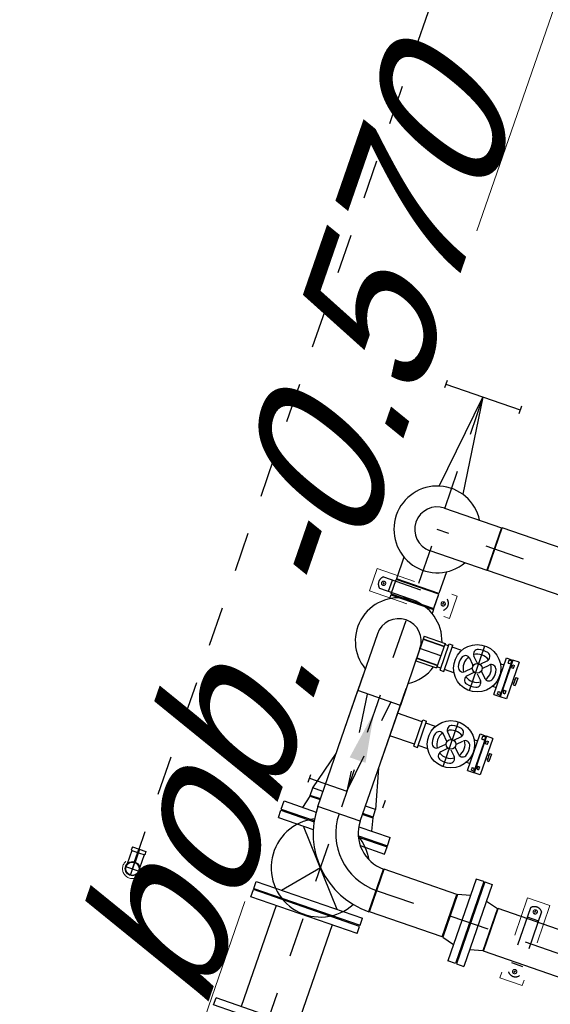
# Model space of a CAD drawing. Header units: metres. Extents: x 128615 to 129083, y 455669 to 456034.
# Tile 65 of 158: x 128805.12 to 128806.46, y 455828.4 to 455830.9. Entities that reach past the tile are written whole.
import ezdxf

# ---------------------------------------------------------------- set-up
doc = ezdxf.new("R2010")
doc.units = ezdxf.units.M
for name, pattern in [('AM_ISO08W050', [18, 12, -1.5, 3, -1.5]), ('CENTER', [2, 1.25, -0.25, 0.25, -0.25]), ('HIDDEN', [0.375, 0.25, -0.125]), ('RI-AWZI_SLIBLEIDING', [11, 5, -3, 0, -3]), ('RI-AWZI_TERREINRIOLERING', [19.8, 6, -1.8, 2.4, -1.8, 1.8, -1.8, 2.4, -1.8])]:
    doc.linetypes.add(name, pattern=pattern)
for name, color, linetype in [('0H', 6, 'CENTER'), ('0Hid', 6, 'HIDDEN'), ('0Hu1', 6, 'Continuous'), ('0Symbol', 6, 'Continuous'), ('B-XX-GR-KRUIDEN-G', 98, 'Continuous'), ('B-XX-RI-AWZI_TERREINRIOLERING-T25_HDSR', 7, 'Continuous')]:
    doc.layers.add(name, color=color, linetype=linetype)
for name, color, linetype, lineweight in [('AM_7', 6, 'AM_ISO08W050', 25), ('B-XX-RI-AWZI_SLIBLEIDING-G', 40, 'RI-AWZI_SLIBLEIDING', 18), ('B-XX-RI-AWZI_SLIBLEIDING-T25_HDSR', 7, 'Continuous', 35), ('B-XX-RI-AWZI_TERREINRIOLERING-G', 10, 'RI-AWZI_TERREINRIOLERING', 18), ('B-XX-VH-BESTRATING-V', 1, 'Continuous', 18), ('X-XX-AL-T25', 7, 'Continuous', 25)]:
    doc.layers.add(name, color=color, linetype=linetype, lineweight=lineweight)
doc.styles.add('ISO', font='Iso.shx', dxfattribs={"height": 50})
doc.styles.add('tcb_isocp', font='tcb_isocp.shx')

# ---------------------------------------------------------------- blocks, each defined once
blk = doc.blocks.new('M150600')
for p, q in [((-150, 142.5), (-150, -142.5)), ((-131, 142.5), (-150, 142.5)), ((-131, 142.5), (-131, -142.5)), ((140.5, 142.5), (140.5, -142.5)), ((159.5, 142.5), (140.5, 142.5)), ((159.5, 142.5), (159.5, -142.5)), ((431, 142.5), (431, -142.5)), ((450, 142.5), (431, 142.5)), ((450, 142.5), (450, -142.5)), ((-131, 75), (140.5, 75)), ((431, 75), (159.5, 75)), ((-131, -75), (140.5, -75)), ((431, -75), (159.5, -75)), ((-131, -142.5), (-150, -142.5)), ((159.5, -142.5), (140.5, -142.5)), ((450, -142.5), (431, -142.5))]:
    blk.add_line(p, q)
blk = doc.blocks.new('Afsluitdop_DN50')
for p, q in [((-49, -16.5), (-49, 0)), ((-49, 0), (49, 0)), ((-45.6, 0), (-45.6, 9.2)), ((-38, 9.2), (-45.6, 9.2)), ((-38, 5), (-40.5, 5)), ((-40.5, 5), (-40.5, 0)), ((-38, 9.2), (-38, 5)), ((38, 9.2), (45.6, 9.2)), ((38, 9.2), (38, 5)), ((38, 5), (40.5, 5)), ((40.5, 5), (40.5, 0)), ((45.6, 0), (45.6, 9.2)), ((49, -16.5), (49, 0)), ((-49, -16.5), (49, -16.5)), ((-10, -21.5), (10, -21.5)), ((-10, -21.5), (-10, -26.5)), ((-5, -16.5), (-5, -21.5)), ((5, -16.5), (5, -21.5)), ((10, -21.5), (10, -26.5)), ((-10, -26.5), (10, -26.5))]:
    blk.add_line(p, q)
blk = doc.blocks.new('Vof100')
for p, q in [((-57.15, 0), (57.15, 0)), ((57.15, 0), (65.5, -32)), ((-65.5, -32), (-57.15, 0)), ((-110, -32), (110, -32)), ((-110, -52), (-110, -32)), ((110, -52), (110, -32)), ((-110, -52), (110, -52))]:
    blk.add_line(p, q)
blk = doc.blocks.new('sok-DN50va')
for p, q in [((-32.75, 0), (32.75, 0)), ((-32.75, 0), (-32.75, -56)), ((32.75, 0), (32.75, -56)), ((-32.75, -56), (32.75, -56))]:
    blk.add_line(p, q)
at = {"color": 0, "linetype": 'ByBlock'}
blk.add_line((0, -56), (0, 0), dxfattribs=at)
at = {"color": 0, "linetype": 'HIDDEN'}
for p, q in [((-26, 0), (-26, -56)), ((-25, 0), (-25, -56)), ((25, 0), (25, -56)), ((26, 0), (26, -56))]:
    blk.add_line(p, q, dxfattribs=at)
blk = doc.blocks.new('knie90-DN25la')
at = {"color": 0, "linetype": 'ByBlock'}
for p, q in [((0, -39), (0, 31.8)), ((18.2, 13.6), (-18.2, 13.6))]:
    blk.add_line(p, q, dxfattribs=at)
for p, q in [((-16.9, -29.6), (-16.9, 6.7)), ((16.9, -29.6), (16.9, 6.7)), ((-1.3, -39), (-1.3, -4.6)), ((1.3, -39), (1.3, -4.6)), ((-1.3, -29.6), (-18.2, -29.6)), ((-18.2, -39), (-18.2, -29.6)), ((18.2, -39), (-18.2, -39)), ((18.2, -29.6), (1.3, -29.6)), ((18.2, -39), (18.2, -29.6))]:
    blk.add_line(p, q)
for radius in [18.2, 16.9]:
    blk.add_circle((0, 13.6), radius)
blk = doc.blocks.new('slibverwerkingsgebouw')
for p, q in [((387.5, 1322.5), (602.5, 1322.7)), ((387.5, 1262.5), (387.5, 1322.5)), ((602.5, 1262.7), (602.5, 1322.7)), ((387.5, 1262.5), (602.5, 1262.7)), ((442.1, 1072.3), (442.1, 1061.3)), ((556.4, 1072.4), (556.4, 1061.4)), ((1021.3, 658.2), (1021.4, 443.2)), ((1021.3, 658.2), (1081.3, 658.2)), ((1081.3, 658.2), (1081.4, 443.2)), ((1021.4, 443.2), (1081.4, 443.2))]:
    blk.add_line(p, q)
at = {"color": 0, "linetype": 'ByBlock'}
for p, q in [((409.5, 1292.5), (420.5, 1292.5)), ((415, 1287), (415, 1298)), ((569.5, 1292.6), (580.5, 1292.6)), ((575, 1287.1), (575, 1298.1)), ((1045.8, 630.7), (1056.8, 630.7)), ((1051.3, 636.2), (1051.3, 625.2)), ((1051.4, 476.2), (1051.4, 465.2)), ((1045.9, 470.7), (1056.9, 470.7))]:
    blk.add_line(p, q, dxfattribs=at)
for centre, radius in [((415, 1292.5), 5.5), ((575, 1292.6), 5.5), ((1051.3, 630.7), 5.5), ((1051.4, 470.7), 5.5), ((49.7, 400), 25)]:
    blk.add_circle(centre, radius)
at = {"layer": '0H'}
for p, q in [((498.8, 1821.3), (500.1, -149.7)), ((5930, 1470), (499, 1466.3)), ((652.1, 550.4), (5227.6, 553.6))]:
    blk.add_line(p, q, dxfattribs=at)
at = {"layer": '0Hid'}
for p, q in [((409.3, 1307.5), (580.6, 1307.6)), ((433.7, 1277.5), (433.7, 1307.5)), ((556.3, 1277.6), (556.3, 1307.6)), ((409.3, 1277.5), (580.7, 1277.6)), ((399.5, 753.8), (399.5, 773.8)), ((399.5, 763.8), (599.5, 763.9)), ((599.5, 753.9), (599.5, 773.9)), ((1036.3, 636.4), (1036.4, 465)), ((1066.3, 636.4), (1066.4, 465.1)), ((1036.3, 612), (1066.3, 612)), ((1036.4, 489.4), (1066.4, 489.4))]:
    blk.add_line(p, q, dxfattribs=at)
blk.add_lwpolyline([(467.6, 1013.5), (499.5, 763.8), (531, 1013.5)], dxfattribs=at)
for centre, start, end in [((421, 1292.5), 127.9027, 232.1754), ((569, 1292.6), 307.9027, 52.1754), ((1051.3, 624.7), 37.9027, 142.1754), ((1051.4, 476.7), 217.9027, 322.1754)]:
    blk.add_arc(centre, 19, start, end, dxfattribs=at)
at = {"layer": '0Hu1'}
for p, q in [((398.8, 1831.3), (398.8, 1811.3)), ((598.8, 1831.4), (598.8, 1811.4)), ((398.8, 1821.3), (598.8, 1821.4)), ((499, 1523.5), (651.5, 1523.6)), ((651.5, 1523.6), (651.5, 1409.3)), ((1870, 1524.4), (653.5, 1523.6)), ((653.5, 1409.3), (653.5, 1523.6)), ((499, 1409.2), (651.5, 1409.3)), ((1870, 1410.1), (653.5, 1409.3)), ((441.9, 1372.3), (442, 1313.8)), ((556.2, 1372.4), (556.3, 1313.9)), ((556.3, 1313.9), (442, 1313.8)), ((556.3, 1311.9), (442, 1311.8)), ((442, 1273.3), (442, 1311.8)), ((556.3, 1273.4), (556.3, 1311.9)), ((442, 1273.3), (556.3, 1273.4)), ((442, 1271.3), (556.3, 1271.4)), ((442, 1271.3), (442, 1260.3)), ((556.3, 1271.4), (556.3, 1260.4)), ((709.9, 1106.5), (709.8, 1226.5)), ((622.4, 1131.3), (622.3, 1201.6)), ((622.3, 1201.6), (632.3, 1201.6)), ((632.4, 1131.3), (632.3, 1201.6)), ((771.4, 1117.5), (771.3, 1215.5)), ((771.3, 1215.5), (787.3, 1215.5)), ((787.3, 1215.5), (787.4, 1117.5)), ((787.3, 1199.5), (792.3, 1199.5)), ((792.3, 1204.5), (797.3, 1204.5)), ((792.3, 1199.5), (792.3, 1204.5)), ((797.3, 1196.7), (797.3, 1204.5)), ((622.3, 1196.6), (612.3, 1196.6)), ((658, 1196.6), (632.3, 1196.6)), ((696.6, 1171.3), (683.6, 1184.3)), ((705, 1179.8), (692, 1192.8)), ((714.7, 1179.8), (727.6, 1192.8)), ((723.1, 1171.3), (736.1, 1184.3)), ((761.7, 1196.7), (771.3, 1196.7)), ((787.3, 1196.7), (797.3, 1196.7)), ((442.1, 1166.3), (442.2, 1013.8)), ((556.4, 1166.4), (556.5, 1013.9)), ((696.6, 1161.7), (683.6, 1148.7)), ((705.1, 1153.2), (692.1, 1140.2)), ((714.7, 1153.2), (727.7, 1140.2)), ((723.2, 1161.7), (736.2, 1148.7)), ((622.4, 1136.3), (612.4, 1136.3)), ((622.4, 1131.3), (632.4, 1131.3)), ((658, 1136.3), (632.4, 1136.3)), ((761.8, 1136.4), (771.4, 1136.4)), ((787.4, 1136.4), (797.4, 1136.4)), ((787.4, 1133.5), (792.4, 1133.5)), ((792.4, 1133.5), (792.4, 1128.5)), ((792.4, 1128.5), (797.4, 1128.5)), ((797.4, 1136.4), (797.4, 1128.5)), ((771.4, 1117.5), (787.4, 1117.5)), ((442.1, 1059.3), (442.3, 865.3)), ((556.6, 865.4), (556.4, 1059.4)), ((556.5, 1013.9), (442.2, 1013.8)), ((442.4, 702.8), (442.2, 1013.8)), ((556.7, 702.9), (556.5, 1013.9)), ((710, 902.5), (710, 1022.5)), ((771.5, 913.5), (771.5, 1011.5)), ((771.5, 1011.5), (787.5, 1011.5)), ((787.5, 1011.5), (787.5, 913.5)), ((792.5, 1000.5), (797.5, 1000.5)), ((792.5, 995.5), (792.5, 1000.5)), ((797.5, 992.7), (797.5, 1000.5)), ((622.5, 992.6), (556.5, 992.5)), ((622.5, 927.3), (622.5, 997.6)), ((622.5, 997.6), (632.5, 997.6)), ((632.5, 927.3), (632.5, 997.6)), ((658.1, 992.6), (632.5, 992.6)), ((696.7, 967.3), (683.7, 980.3)), ((705.2, 975.8), (692.2, 988.8)), ((714.8, 975.8), (727.8, 988.8)), ((723.3, 967.3), (736.3, 980.3)), ((761.8, 992.7), (771.5, 992.7)), ((787.5, 995.5), (792.5, 995.5)), ((787.5, 992.7), (797.5, 992.7)), ((696.7, 957.7), (683.7, 944.7)), ((705.2, 949.2), (692.2, 936.2)), ((714.8, 949.2), (727.8, 936.2)), ((723.3, 957.7), (736.3, 944.7)), ((622.5, 932.3), (556.5, 932.2)), ((622.5, 927.3), (632.5, 927.3)), ((658.1, 932.3), (632.5, 932.3)), ((761.9, 932.4), (771.5, 932.4)), ((787.5, 932.4), (797.5, 932.4)), ((787.5, 929.5), (792.5, 929.5)), ((792.5, 929.5), (792.5, 924.5)), ((792.5, 924.5), (797.5, 924.5)), ((797.5, 932.4), (797.5, 924.5)), ((771.5, 913.5), (787.5, 913.5)), ((415.3, 743.3), (442.3, 845.3)), ((556.6, 845.4), (583.6, 743.4)), ((442.3, 743.3), (415.3, 743.3)), ((415.4, 723.3), (415.3, 743.3)), ((583.6, 743.4), (556.6, 743.4)), ((583.7, 723.4), (583.6, 743.4)), ((407.5, 688.3), (415.4, 721.3)), ((442.4, 723.3), (415.4, 723.3)), ((415.4, 721.3), (442.4, 721.3)), ((556.7, 702.9), (442.4, 702.8)), ((583.7, 723.4), (556.7, 723.4)), ((556.7, 721.4), (583.7, 721.4)), ((583.7, 721.4), (591.5, 688.4)), ((357, 688.2), (442.9, 688.3)), ((357, 666.2), (357, 688.2)), ((557.8, 688.4), (642, 688.4)), ((642, 666.4), (642, 688.4)), ((357, 666.2), (445.6, 666.3)), ((357, 663.2), (446.2, 663.3)), ((357.1, 644.2), (357, 663.2)), ((564, 666.4), (642, 666.4)), ((565.3, 663.4), (642, 663.4)), ((642.1, 644.4), (642, 663.4)), ((357.1, 644.2), (450.7, 644.3)), ((574.7, 472.4), (424.6, 644.3)), ((576.8, 644.4), (642.1, 644.4)), ((652.2, 493.3), (652.1, 607.6)), ((848.6, 607.7), (654.1, 607.6)), ((654.2, 493.3), (654.1, 607.6)), ((848.7, 493.4), (848.6, 607.7)), ((2707.6, 609), (959.6, 607.8)), ((959.7, 493.5), (959.6, 607.8)), ((424.7, 472.3), (499.9, 558.7)), ((848.7, 493.4), (654.2, 493.3)), ((2707.7, 494.7), (959.7, 493.5)), ((357.2, 472.2), (642.2, 472.4)), ((357.2, 453.2), (357.2, 472.2)), ((357.2, 453.2), (642.2, 453.4)), ((642.2, 453.4), (642.2, 472.4))]:
    blk.add_line(p, q, dxfattribs=at)
blk.add_lwpolyline([(467.2, 1571.6), (498.8, 1821.3), (530.7, 1571.7)], dxfattribs=at)
for centre, radius in [((709.9, 1166.5), 60), ((709.9, 1166.5), 12.4), ((710, 962.5), 60), ((710, 962.5), 12.4)]:
    blk.add_circle(centre, radius, dxfattribs=at)
for centre, radius, start, end in [((499, 1466.3), 110, 31.3408, 328.7373), ((499, 1466.3), 57.2, 90.0391, 270.0391), ((499.2, 1166.3), 110, 17.3602, 238.7373), ((499.2, 1166.3), 57.2, 0.0391, 180.0391), ((700.5, 1201.3), 12, 105.0391, 225.0391), ((709.9, 1166.5), 35.8, 55.8026, 124.2756), ((709.9, 1166.5), 48, 75.0391, 105.0391), ((719.1, 1201.3), 12, 315.0391, 75.0391), ((709.9, 1166.5), 48, 165.0391, 195.0391), ((675.1, 1175.8), 12, 45.0391, 165.0391), ((709.9, 1166.5), 35.8, 145.8026, 214.2755), ((707.6, 1182.3), 3.6, 225.0391, 278.18), ((744.6, 1175.8), 12, 15.0391, 135.0391), ((709.9, 1166.5), 35.8, 325.8026, 34.2755), ((709.9, 1166.5), 48, 345.0391, 15.0391), ((675.1, 1157.1), 12, 195.0391, 315.0391), ((694, 1168.7), 3.6, 351.8981, 45.0391), ((694, 1164.2), 3.6, 315.0391, 8.18), ((707.6, 1150.6), 3.6, 81.8981, 135.0391), ((725.7, 1168.8), 3.6, 135.0391, 188.18), ((725.7, 1164.2), 3.6, 171.8981, 225.0391), ((744.6, 1157.2), 12, 225.0391, 345.0391), ((499.2, 1166.3), 110, 301.3408, 342.7179), ((700.6, 1131.7), 12, 135.0391, 255.0391), ((709.9, 1166.5), 35.8, 235.8026, 304.2756), ((719.2, 1131.7), 12, 285.0391, 45.0391), ((709.9, 1166.5), 48, 255.0391, 285.0391), ((700.7, 997.3), 12, 105.0391, 225.0391), ((710, 962.5), 48, 75.0391, 105.0391), ((719.3, 997.3), 12, 315.0391, 75.0391), ((710, 962.5), 48, 165.0391, 195.0391), ((675.2, 971.8), 12, 45.0391, 165.0391), ((710, 962.5), 35.8, 145.8026, 214.2755), ((710, 962.5), 35.8, 55.8026, 124.2756), ((707.7, 978.3), 3.6, 225.0391, 278.18), ((744.8, 971.8), 12, 15.0391, 135.0391), ((710, 962.5), 35.8, 325.8026, 34.2755), ((710, 962.5), 48, 345.0391, 15.0391), ((675.2, 953.1), 12, 195.0391, 315.0391), ((694.1, 964.7), 3.6, 351.8981, 45.0391), ((694.2, 960.2), 3.6, 315.0391, 8.18), ((707.7, 946.6), 3.6, 81.8981, 135.0391), ((725.8, 964.8), 3.6, 135.0391, 188.18), ((725.8, 960.2), 3.6, 171.8981, 225.0391), ((744.8, 953.2), 12, 225.0391, 345.0391), ((700.7, 927.7), 12, 135.0391, 255.0391), ((710, 962.5), 35.8, 235.8026, 304.2756), ((719.3, 927.7), 12, 285.0391, 45.0391), ((710, 962.5), 48, 255.0391, 285.0391), ((652, 702.9), 209.7, 180.0391, 270.0391), ((652, 702.9), 152.5, 180.0391, 270.0391), ((652, 702.9), 95.4, 180.0391, 270.0391), ((499.6, 558.3), 125, 115.9792, 331.013), ((499.6, 558.3), 125, 28.2361, 58.7561)]:
    blk.add_arc(centre, radius, start, end, dxfattribs=at)
at = {"layer": '0Symbol'}
blk.add_solid([(478.1, 847.1), (499.3, 975.1), (520.8, 847.2)], dxfattribs=at)
at = {"layer": 'AM_7'}
blk.add_line((49.7, 400), (46.3, 5452), dxfattribs=at)
at = {"layer": '0H', "color": 1, "linetype": 'CENTER', "xscale": -1, "rotation": 90.03906185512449}
for name, p in [('sok-DN50va', (556.4, 1166.4)), ('Afsluitdop_DN50', (788.8, 1166.5)), ('Afsluitdop_DN50', (789, 962.5))]:
    blk.add_blockref(name, p, dxfattribs=at)
at = {"layer": '0Hu1', "xscale": -1, "rotation": 90.03906185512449}
blk.add_blockref('Vof100', (850.6, 550.6), dxfattribs=at)
at = {"layer": '0Hu1', "rotation": 270.0390618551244}
for name, p in [('Vof100', (957.6, 550.7)), ('M150600', (499.8, 300.3))]:
    blk.add_blockref(name, p, dxfattribs=at)
at = {"layer": '0Hu1', "color": 1, "linetype": 'CENTER', "rotation": 180.0390652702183}
blk.add_blockref('knie90-DN25la', (49.7, 413.6), dxfattribs=at)

msp = doc.modelspace()

# ---------------------------------------------------------------- hatches: boundary and pattern name
at = {"layer": 'B-XX-GR-KRUIDEN-G'}
h = msp.add_hatch(dxfattribs=at)
h.set_pattern_fill('SWAMP', color=256, scale=0.2, angle=-116.5633, style=0)
h.set_pattern_definition([(340.9066, (128738.998, 455858.1423), (3.83935, 3.326516), [0.635, -4.445]), (70.9066, (128739.298, 455858.0384), (-0.96118, 4.98823), [0.3175, -8.48132]), (70.9066, (128739.373, 455858.0125), (-0.96118, 4.98823), [0.254, -8.54482]), (70.9066, (128739.223, 455858.0644), (-0.96118, 4.98823), [0.254, -8.54482]), (40.9066, (128739.448, 455857.9865), (-0.96117, 4.98823), [0.2032, -4.8768]), (100.9066, (128739.148, 455858.0904), (-4.80052, 1.66172), [0.2032, -4.8768])])
edge = h.paths.add_edge_path()
edge.add_line((128948.4118, 455833.458), (128948.6455, 455826.0783))
edge.add_line((128948.6455, 455826.0783), (128943.9096, 455812.3967))
edge.add_line((128943.9096, 455812.3967), (128941.3889, 455813.2785))
edge.add_line((128941.3889, 455813.2785), (128942.134, 455815.431))
edge.add_arc((128932.7453, 455818.8885), 10.0051, -20.21683, 71.17534)
edge.add_line((128935.9736, 455828.3584), (128892.186, 455843.5793))
edge.add_arc((128893.6953, 455847.9211), 4.5966, -157.0428, -109.1679, ccw=False)
edge.add_arc((128894.4308, 455848.2326), 5.3954, 162.5113, 202.9572, ccw=False)
edge.add_line((128889.2848, 455849.8541), (128901.8558, 455885.6736))
edge.add_line((128901.8558, 455885.6736), (128887.2243, 455890.7226))
edge.add_line((128887.2243, 455890.7226), (128887.1818, 455890.5997))
edge.add_line((128887.1818, 455890.5997), (128874.5146, 455895.1036))
edge.add_line((128874.5146, 455895.1036), (128873.5284, 455892.2545))
edge.add_arc((128867.2807, 455871.9955), 21.2004, 72.86074, 176.43586)
edge.add_line((128846.1213, 455873.3135), (128835.0104, 455877.1888))
edge.add_arc((128817.5916, 455889.2204), 21.1701, -34.63405, -24.22744)
edge.add_line((128836.8972, 455880.5331), (128837.0847, 455880.5151))
edge.add_line((128837.0847, 455880.5151), (128838.2442, 455883.7951))
edge.add_line((128838.2442, 455883.7951), (128838.0851, 455883.911))
edge.add_arc((128817.5916, 455889.2204), 21.1701, -14.52468, 21.05836)
edge.add_line((128837.3479, 455896.8273), (128838.4438, 455897.4513))
edge.add_line((128838.4438, 455897.4513), (128836.9197, 455900.5194))
edge.add_line((128836.9197, 455900.5194), (128835.8291, 455899.9707))
edge.add_arc((128817.5916, 455889.2204), 21.1701, 30.51774, 65.77256)
edge.add_line((128826.279, 455908.526), (128826.2969, 455908.7136))
edge.add_line((128826.2969, 455908.7136), (128823.017, 455909.8731))
edge.add_line((128823.017, 455909.8731), (128822.901, 455909.714))
edge.add_arc((128817.5916, 455889.2204), 21.1701, 75.47532, 155.58736)
edge.add_line((128798.3142, 455897.9702), (128798.1176, 455897.9799))
edge.add_line((128798.1176, 455897.9799), (128797.7212, 455896.8585))
edge.add_line((128797.7212, 455896.8585), (128793.8072, 455898.2134))
edge.add_arc((128775.6532, 455909.0573), 21.1462, -30.85117, -24.45064)
edge.add_line((128794.9029, 455900.3047), (128795.4902, 455900.2458))
edge.add_line((128795.4902, 455900.2458), (128796.7021, 455903.7468))
edge.add_line((128796.7021, 455903.7468), (128796.1976, 455904.0487))
edge.add_arc((128775.6532, 455909.0573), 21.1462, -13.70125, 21.18853)
edge.add_line((128795.3698, 455916.7004), (128797.9082, 455917.9559))
edge.add_line((128797.9082, 455917.9559), (128796.4067, 455921.1223))
edge.add_line((128796.4067, 455921.1223), (128793.8363, 455919.8526))
edge.add_arc((128775.6532, 455909.0573), 21.1462, 30.6974, 65.54936)
edge.add_line((128784.4058, 455928.3071), (128784.4647, 455928.8944))
edge.add_line((128784.4647, 455928.8944), (128780.9637, 455930.1062))
edge.add_line((128780.9637, 455930.1062), (128780.6618, 455929.6018))
edge.add_arc((128775.6532, 455909.0573), 21.1462, 76.29875, 155.50955)
edge.add_line((128756.4095, 455917.8233), (128755.8262, 455917.898))
edge.add_line((128755.8262, 455917.898), (128754.6142, 455914.3971))
edge.add_line((128754.6142, 455914.3971), (128755.1122, 455914.0803))
edge.add_arc((128775.6532, 455909.0573), 21.1462, 166.25894, 191.70438)
edge.add_line((128754.9467, 455904.7676), (128751.1986, 455903.6585))
edge.add_line((128751.1986, 455903.6585), (128751.1174, 455903.9197))
edge.add_line((128751.1174, 455903.9197), (128741.497, 455907.2999))
edge.add_line((128741.497, 455907.2999), (128757.0495, 455938.299))
edge.add_line((128757.0495, 455938.299), (128795.9633, 455925.5685))
edge.add_line((128795.9633, 455925.5685), (128808.0816, 455921.3937))
edge.add_line((128808.0816, 455921.3937), (128811.586, 455919.9882))
edge.add_line((128811.586, 455919.9882), (128842.944, 455909.6013))
edge.add_line((128842.944, 455909.6013), (128874.3253, 455899.2846))
edge.add_line((128874.3253, 455899.2846), (128897.3942, 455890.0888))
edge.add_line((128897.3942, 455890.0888), (128932.2499, 455875.2516))
edge.add_line((128932.2499, 455875.2516), (128958.9785, 455863.8749))
edge.add_line((128958.9785, 455863.8749), (128948.4118, 455833.458))
h.paths.add_polyline_path([(128845.6941, 455904.4571), (128848.0856, 455905.5477), (128849.231, 455903.2377), (128848.6445, 455901.5319), (128846.8292, 455902.1678)], flags=16)
at = {"layer": 'B-XX-VH-BESTRATING-V'}
h = msp.add_hatch(dxfattribs=at)
h.set_pattern_fill('BRICK', color=256, scale=0.033071, angle=-116.5097)
h.set_pattern_definition([(340.90658, (128781.00315, 455850.76689), (0.06869295, 0.19844713), []), (70.9066, (128781.00315, 455850.7669), (-0.3968943, 0.1373859), [0.21, -0.21]), (70.9066, (128781.2016, 455850.6982), (-0.3968943, 0.1373859), [-0.21, 0.21])])
edge = h.paths.add_edge_path()
edge.add_line((128831.6127, 455838.8346), (128839.0653, 455860.4903))
edge.add_line((128839.0653, 455860.4903), (128836.3035, 455861.4413))
edge.add_line((128836.3035, 455861.4413), (128833.5416, 455862.3923))
edge.add_arc((128834.2947, 455864.4076), 2.1514, 165.7586, 249.5103, ccw=False)
edge.add_line((128832.2094, 455864.9368), (128832.723, 455866.3635))
edge.add_line((128832.723, 455866.3635), (128829.5306, 455867.496))
edge.add_line((128829.5306, 455867.496), (128825.779, 455865.6898))
edge.add_line((128825.779, 455865.6898), (128824.1893, 455861.2288))
edge.add_line((128824.1893, 455861.2288), (128829.348, 455859.4119))
edge.add_arc((128828.6821, 455857.5377), 1.989, -20.1607, 70.44, ccw=False)
edge.add_line((128830.5492, 455856.8522), (128825.0856, 455841.0701))
edge.add_arc((128820.6004, 455842.5189), 4.7134, 246.4303, 342.0979, ccw=False)
edge.add_line((128818.7157, 455838.1987), (128794.9887, 455846.4591))
edge.add_line((128794.9887, 455846.4591), (128740.4444, 455865.383))
edge.add_arc((128742.7379, 455872.105), 7.1025, 156.74959, 251.16118, ccw=False)
edge.add_line((128736.2121, 455874.9088), (128740.8492, 455888.4475))
edge.add_arc((128747.4193, 455885.784), 7.0895, 110.50432, 157.93215, ccw=False)
edge.add_line((128744.936, 455892.4243), (128746.056, 455895.6599))
edge.add_line((128746.056, 455895.6599), (128750.9664, 455893.9602))
edge.add_line((128750.9664, 455893.9602), (128752.5279, 455898.5416))
edge.add_line((128752.5279, 455898.5416), (128752.0153, 455900.3559))
edge.add_line((128752.0153, 455900.3559), (128751.9766, 455900.3452))
edge.add_line((128751.9766, 455900.3452), (128751.0126, 455903.8188))
edge.add_line((128751.0126, 455903.8188), (128743.3041, 455906.5355))
edge.add_line((128743.3041, 455906.5355), (128719.8929, 455838.903))
edge.add_line((128719.8929, 455838.903), (128720.2713, 455838.7734))
edge.add_line((128720.2713, 455838.7734), (128743.5505, 455906.0245))
edge.add_line((128743.5505, 455906.0245), (128750.6829, 455903.5109))
edge.add_line((128750.6829, 455903.5109), (128752.1091, 455898.5528))
edge.add_line((128752.1091, 455898.5528), (128750.7174, 455894.4697))
edge.add_line((128750.7174, 455894.4697), (128745.8089, 455896.1688))
edge.add_line((128745.8089, 455896.1688), (128744.6186, 455892.7301))
edge.add_arc((128747.4193, 455885.784), 7.4895, 111.9598, 158.01775)
edge.add_line((128740.4743, 455888.5874), (128735.6522, 455874.5084))
edge.add_arc((128742.7114, 455872.076), 7.4665, 160.98711, 251.27371)
edge.add_line((128740.3143, 455865.0047), (128794.8566, 455846.0816))
edge.add_line((128794.8566, 455846.0816), (128818.5714, 455837.8253))
edge.add_arc((128820.6004, 455842.5189), 5.1134, 246.622, 342.0506)
edge.add_line((128825.4649, 455840.9431), (128830.926, 455856.7179))
edge.add_arc((128828.6821, 455857.5377), 2.389, 339.9319, 430.4538)
edge.add_line((128829.4814, 455859.789), (128824.7008, 455861.4727))
edge.add_line((128824.7008, 455861.4727), (128826.102, 455865.4046))
edge.add_line((128826.102, 455865.4046), (128829.4605, 455867.0965))
edge.add_line((128829.4605, 455867.0965), (128832.2105, 455866.1208))
edge.add_line((128832.2105, 455866.1208), (128831.8268, 455865.0548))
edge.add_arc((128834.2947, 455864.4076), 2.5514, 165.3042, 249.632)
edge.add_line((128833.4067, 455862.0157), (128838.5569, 455860.2423))
edge.add_line((128838.5569, 455860.2423), (128831.2322, 455838.9583))
edge.add_arc((128836.4511, 455837.3561), 5.4593, 162.9327, 251.6884)
edge.add_line((128834.7358, 455832.1732), (128868.2103, 455820.559))
edge.add_arc((128870.2435, 455825.3755), 5.228, 247.1139, 340.4611)
edge.add_line((128875.1704, 455823.627), (128882.5907, 455844.7795))
edge.add_arc((128880.2054, 455845.695), 2.555, 339.0051, 400.5812)
edge.add_line((128882.1458, 455847.357), (128879.1821, 455850.9862))
edge.add_line((128879.1821, 455850.9862), (128886.2462, 455856.9579))
edge.add_arc((128882.7728, 455860.6776), 5.0892, 313.0387, 342.062)
edge.add_line((128887.6147, 455859.1102), (128893.0182, 455874.516))
edge.add_arc((128882.8722, 455877.7591), 10.6517, 342.27381, 419.29051)
edge.add_line((128888.3119, 455886.917), (128886.2148, 455887.8727))
edge.add_line((128886.2148, 455887.8727), (128886.1094, 455887.4784))
edge.add_line((128886.1094, 455887.4784), (128888.1746, 455886.5274))
edge.add_arc((128882.8858, 455877.76), 10.2391, -17.72326, 58.9001, ccw=False)
edge.add_line((128892.6389, 455874.6431), (128887.2356, 455859.238))
edge.add_arc((128882.7728, 455860.6776), 4.6892, 313.1288, 342.1209, ccw=False)
edge.add_line((128885.9786, 455857.2553), (128883.173, 455854.8265))
edge.add_line((128883.173, 455854.8265), (128878.5836, 455851.0867))
edge.add_line((128878.5836, 455851.0867), (128881.8391, 455847.1002))
edge.add_arc((128880.2054, 455845.695), 2.155, -21.143, 40.7007, ccw=False)
edge.add_line((128882.2153, 455844.9177), (128877.801, 455832.3322))
edge.add_line((128877.801, 455832.3322), (128874.7932, 455823.7601))
edge.add_arc((128870.2435, 455825.3755), 4.828, 246.9654, 340.4528, ccw=False)
edge.add_line((128868.3543, 455820.9324), (128834.8639, 455832.5522))
edge.add_arc((128836.4511, 455837.3561), 5.0593, 163.0072, 251.7166, ccw=False)

# ---------------------------------------------------------------- linework, layer by layer
at = {"layer": 'B-XX-RI-AWZI_TERREINRIOLERING-G'}
msp.add_lwpolyline([(128808.2385, 455836.0296), (128803.697, 455822.9097)], dxfattribs=at)

# ---------------------------------------------------------------- block references
at = {"layer": 'B-XX-RI-AWZI_SLIBLEIDING-G', "xscale": 0.0009999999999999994, "yscale": 0.0009999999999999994, "zscale": 0.0009999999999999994, "rotation": 340.9065815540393}
msp.add_blockref('slibverwerkingsgebouw', (128805.224, 455828.3803), dxfattribs=at)

# ---------------------------------------------------------------- texts
at = {"layer": 'B-XX-RI-AWZI_SLIBLEIDING-T25_HDSR', "style": 'tcb_isocp', "oblique": 20.0002}
msp.add_text('bob. -0.870', height=0.36, rotation=70.9862, dxfattribs=at).set_placement((128806.7498, 455827.9134))
at = {"layer": 'B-XX-RI-AWZI_TERREINRIOLERING-T25_HDSR', "style": 'tcb_isocp', "oblique": 20.0002}
msp.add_text('bob. -0.570', height=0.36, rotation=70.912, dxfattribs=at).set_placement((128805.5846, 455828.3757))
at = {"layer": 'X-XX-AL-T25', "style": 'ISO'}
msp.add_text('Slibverwerkingsgebouw', height=0.997539, rotation=341.1873, dxfattribs=at).set_placement((128804.6621, 455831.822))

doc.saveas('drawing.dxf')
